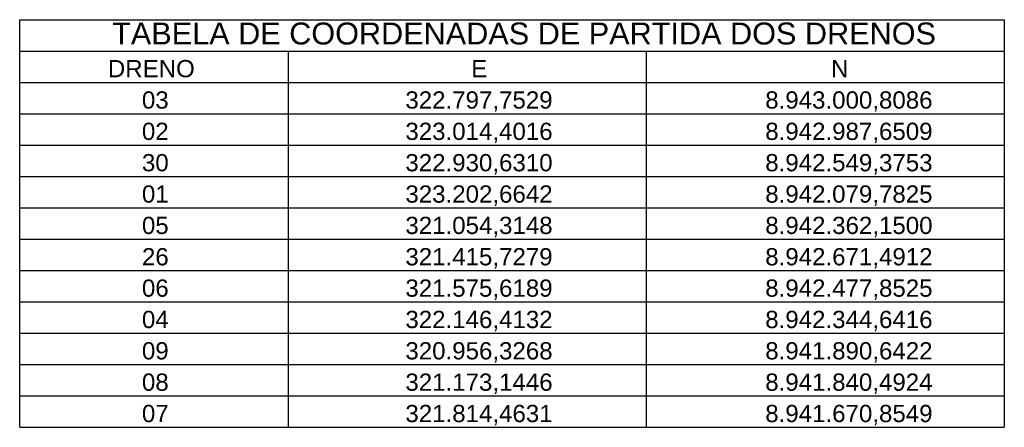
# Model space of a CAD drawing. Header units: millimetres. Extents: x 317728 to 324628, y 8940093 to 8944307.
# Tile 1 of 3: x 317728 to 318278, y 8944079 to 8944307. Entities that reach past the tile are written whole.
import ezdxf
from ezdxf.enums import TextEntityAlignment as Align

# ---------------------------------------------------------------- set-up
doc = ezdxf.new("R2010")
doc.units = ezdxf.units.MM
doc.styles.get("Standard").update_dxf_attribs({"font": 'arial.ttf'})

msp = doc.modelspace()

# ---------------------------------------------------------------- linework, layer by layer
for p, q in [((318277.51, 8944306.58), (318277.51, 8944079.08)), ((317727.51, 8944289.08), (318277.51, 8944289.08)), ((317727.51, 8944289.08), (318277.51, 8944289.08)), ((317877.51, 8944289.08), (317877.51, 8944149.08)), ((318077.51, 8944289.08), (318077.51, 8944149.08)), ((317727.51, 8944271.58), (318277.51, 8944271.58)), ((317727.51, 8944254.08), (318277.51, 8944254.08)), ((317727.51, 8944236.58), (318277.51, 8944236.58)), ((317877.51, 8944236.58), (317877.51, 8944096.58)), ((318077.51, 8944236.58), (318077.51, 8944096.58)), ((317727.51, 8944219.08), (318277.51, 8944219.08)), ((317877.51, 8944219.08), (317877.51, 8944079.08)), ((318077.51, 8944219.08), (318077.51, 8944079.08)), ((317727.51, 8944201.58), (318277.51, 8944201.58)), ((317727.51, 8944184.08), (318277.51, 8944184.08)), ((317727.51, 8944166.58), (318277.51, 8944166.58)), ((317727.51, 8944149.08), (318277.51, 8944149.08)), ((317727.51, 8944149.08), (318277.51, 8944149.08)), ((317727.51, 8944131.58), (318277.51, 8944131.58)), ((317727.51, 8944114.08), (318277.51, 8944114.08)), ((317727.51, 8944096.58), (318277.51, 8944096.58)), ((317727.51, 8944079.08), (318277.51, 8944079.08))]:
    msp.add_line(p, q)
msp.add_lwpolyline([(317727.51, 8944079.08), (317727.51, 8944306.58), (318277.51, 8944306.58)])

# ---------------------------------------------------------------- texts
msp.add_text('TABELA DE COORDENADAS DE PARTIDA DOS DRENOS', height=12.25).set_placement((318009.25, 8944289.08), align=Align.BOTTOM_CENTER)
for s, height, p in [('DRENO', 9.625, (317776.77, 8944271.58)), ('E', 9.62, (317979.72, 8944271.58)), ('N', 9.62, (318180.74, 8944271.58)), ('03', 9.625, (317795.79, 8944254.08)), ('322.797,7529', 9.625, (317942.95, 8944254.08)), ('8.943.000,8086', 9.625, (318143.97, 8944254.08)), ('02', 9.625, (317795.79, 8944236.58)), ('323.014,4016', 9.625, (317942.95, 8944236.58)), ('8.942.987,6509', 9.625, (318143.97, 8944236.58)), ('30', 9.625, (317795.79, 8944219.08)), ('322.930,6310', 9.625, (317942.95, 8944219.08)), ('8.942.549,3753', 9.625, (318143.97, 8944219.08)), ('01', 9.625, (317795.79, 8944201.58)), ('323.202,6642', 9.625, (317942.95, 8944201.58)), ('8.942.079,7825', 9.625, (318143.97, 8944201.58)), ('05', 9.625, (317795.79, 8944184.08)), ('321.054,3148', 9.625, (317942.95, 8944184.08)), ('8.942.362,1500', 9.625, (318143.97, 8944184.08)), ('26', 9.625, (317795.79, 8944166.58)), ('321.415,7279', 9.625, (317942.95, 8944166.58)), ('8.942.671,4912', 9.625, (318143.97, 8944166.58)), ('06', 9.625, (317795.79, 8944149.08)), ('321.575,6189', 9.625, (317942.95, 8944149.08)), ('8.942.477,8525', 9.625, (318143.97, 8944149.08)), ('04', 9.625, (317795.79, 8944131.58)), ('322.146,4132', 9.625, (317942.95, 8944131.58)), ('8.942.344,6416', 9.625, (318143.97, 8944131.58)), ('09', 9.625, (317795.79, 8944114.08)), ('320.956,3268', 9.625, (317942.95, 8944114.08)), ('8.941.890,6422', 9.625, (318143.97, 8944114.08)), ('08', 9.625, (317795.79, 8944096.58)), ('321.173,1446', 9.625, (317942.95, 8944096.58)), ('8.941.840,4924', 9.625, (318143.97, 8944096.58)), ('07', 9.625, (317795.79, 8944079.08)), ('321.814,4631', 9.625, (317942.95, 8944079.08)), ('8.941.670,8549', 9.625, (318143.97, 8944079.08))]:
    msp.add_text(s, height=height).set_placement(p, align=Align.BOTTOM_LEFT)

doc.saveas('drawing.dxf')
